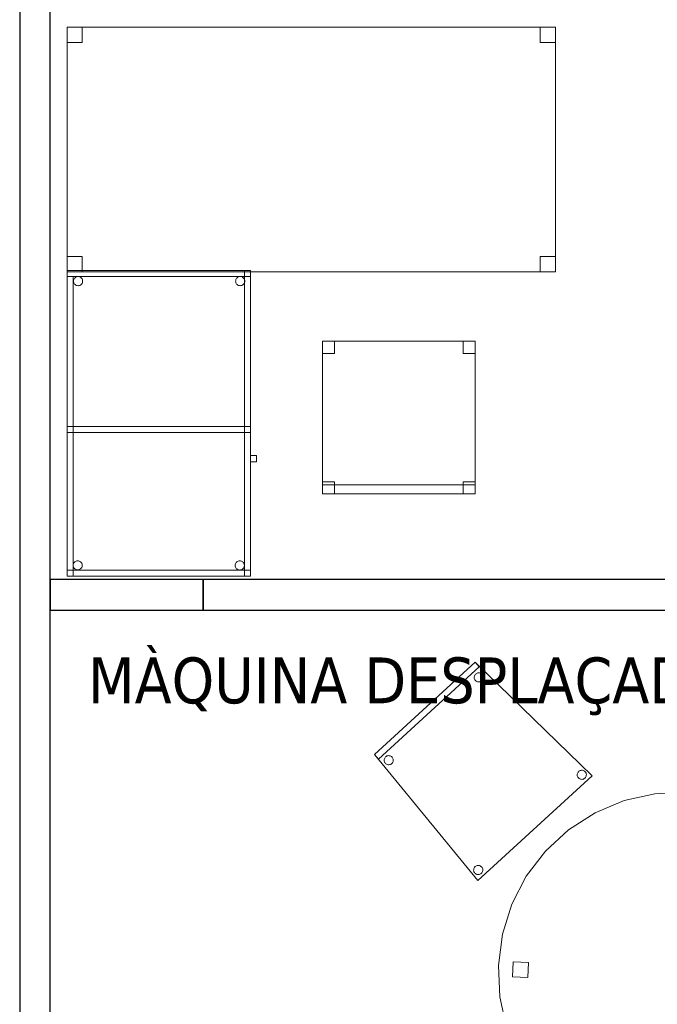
# Model space of a CAD drawing. Header units: metres. Extents: x 397.7 to 427.5, y 12.7 to 28.4.
# Tile 127 of 138: x 421.3 to 423.4, y 17.3 to 20.5. Entities that reach past the tile are written whole.
import ezdxf

# ---------------------------------------------------------------- set-up
doc = ezdxf.new("R2010")
doc.units = ezdxf.units.M
for name, color, linetype, lineweight in [('02_MOBILIARIO', 7, 'Continuous', 18), ('A-DETL-____-MBND', 7, 'Continuous', 18), ('A-WALL-____-MCUT', 7, 'Continuous', 25), ('A-WALL-____-OTLN', 7, 'Continuous', 25), ('G-____-____-TEXT', 7, 'Continuous', 30)]:
    doc.layers.add(name, color=color, linetype=linetype, lineweight=lineweight)
doc.styles.add('Tahoma_4', font='tahoma.ttf', dxfattribs={"height": 0.15})

# ---------------------------------------------------------------- blocks, each defined once
blk = doc.blocks.new('Family - Taula 100X60_P3-156183-06_CLI_AIGUA_P3')
at = {"layer": 'A-DETL-____-MBND', "color": 253, "true_color": 0xaaaaaa}
for p, q in [((0.6, 1), (0, 1)), ((0, 1), (0.6, 1)), ((0, 1), (0, 0)), ((0, 0), (0, 1)), ((0, 1), (0.58, 1)), ((0, 0), (0, 1)), ((0.58, 1), (0, 1)), ((0, 1), (0, 0)), ((0, 0.98), (0, 1)), ((0, 1), (0, 0.98)), ((0, 1), (0.6, 1)), ((0.6, 1), (0, 1)), ((0.6, 1), (0, 1)), ((0, 1), (0.6, 1)), ((0, 1), (0, 0)), ((0, 0), (0, 1)), ((0.58, 1), (0.58, 0)), ((0.58, 0), (0.58, 1)), ((0.6, 0), (0.6, 1)), ((0.6, 1), (0.6, 0)), ((0.6, 1), (0.6, 0.98)), ((0.6, 1), (0.6, 0.98)), ((0.6, 0), (0.6, 1)), ((0.6, 1), (0.6, 0)), ((0.6, 0.98), (0, 0.98)), ((0, 0.98), (0.6, 0.98)), ((0, 0.98), (0.02, 0.98)), ((0.02, 0.98), (0, 0.98)), ((0, 0), (0, 0.98)), ((0, 0.98), (0, 0)), ((0.02, 0.98), (0.02, 0)), ((0.02, 0), (0.02, 0.98)), ((0.0212, 0.965), (0.0215, 0.9676)), ((0.0215, 0.9676), (0.0212, 0.965)), ((0.0215, 0.9676), (0.0221, 0.9701)), ((0.0221, 0.9701), (0.0215, 0.9676)), ((0.0221, 0.9701), (0.0232, 0.9725)), ((0.0232, 0.9725), (0.0221, 0.9701)), ((0.0232, 0.9725), (0.0247, 0.9746)), ((0.0247, 0.9746), (0.0232, 0.9725)), ((0.0247, 0.9746), (0.0266, 0.9764)), ((0.0266, 0.9764), (0.0247, 0.9746)), ((0.0266, 0.9764), (0.0287, 0.9779)), ((0.0287, 0.9779), (0.0266, 0.9764)), ((0.0287, 0.9779), (0.0311, 0.979)), ((0.0311, 0.979), (0.0287, 0.9779)), ((0.0311, 0.979), (0.0336, 0.9797)), ((0.0336, 0.9797), (0.0311, 0.979)), ((0.0336, 0.9797), (0.0362, 0.9799)), ((0.0362, 0.9799), (0.0336, 0.9797)), ((0.0362, 0.9799), (0.0388, 0.9797)), ((0.0388, 0.9797), (0.0362, 0.9799)), ((0.0388, 0.9797), (0.0413, 0.979)), ((0.0413, 0.979), (0.0388, 0.9797)), ((0.0413, 0.979), (0.0436, 0.9779)), ((0.0436, 0.9779), (0.0413, 0.979)), ((0.0436, 0.9779), (0.0458, 0.9764)), ((0.0458, 0.9764), (0.0436, 0.9779)), ((0.0458, 0.9764), (0.0476, 0.9746)), ((0.0476, 0.9746), (0.0458, 0.9764)), ((0.0476, 0.9746), (0.0491, 0.9725)), ((0.0491, 0.9725), (0.0476, 0.9746)), ((0.0491, 0.9725), (0.0502, 0.9701)), ((0.0502, 0.9701), (0.0491, 0.9725)), ((0.0502, 0.9701), (0.0509, 0.9676)), ((0.0509, 0.9676), (0.0502, 0.9701)), ((0.0509, 0.9676), (0.0511, 0.965)), ((0.0511, 0.965), (0.0509, 0.9676)), ((0.5512, 0.965), (0.5515, 0.9676)), ((0.5515, 0.9676), (0.5512, 0.965)), ((0.5515, 0.9676), (0.5521, 0.9701)), ((0.5521, 0.9701), (0.5515, 0.9676)), ((0.5521, 0.9701), (0.5532, 0.9725)), ((0.5532, 0.9725), (0.5521, 0.9701)), ((0.5532, 0.9725), (0.5547, 0.9746)), ((0.5547, 0.9746), (0.5532, 0.9725)), ((0.5547, 0.9746), (0.5566, 0.9764)), ((0.5566, 0.9764), (0.5547, 0.9746)), ((0.5566, 0.9764), (0.5587, 0.9779)), ((0.5587, 0.9779), (0.5566, 0.9764)), ((0.5587, 0.9779), (0.5611, 0.979)), ((0.5611, 0.979), (0.5587, 0.9779)), ((0.5611, 0.979), (0.5636, 0.9797)), ((0.5636, 0.9797), (0.5611, 0.979)), ((0.5636, 0.9797), (0.5662, 0.9799)), ((0.5662, 0.9799), (0.5636, 0.9797)), ((0.5662, 0.9799), (0.5688, 0.9797)), ((0.5688, 0.9797), (0.5662, 0.9799)), ((0.5688, 0.9797), (0.5713, 0.979)), ((0.5713, 0.979), (0.5688, 0.9797)), ((0.5713, 0.979), (0.5736, 0.9779)), ((0.5736, 0.9779), (0.5713, 0.979)), ((0.5736, 0.9779), (0.5758, 0.9764)), ((0.5758, 0.9764), (0.5736, 0.9779)), ((0.5758, 0.9764), (0.5776, 0.9746)), ((0.5776, 0.9746), (0.5758, 0.9764)), ((0.5776, 0.9746), (0.5791, 0.9725)), ((0.5791, 0.9725), (0.5776, 0.9746)), ((0.5791, 0.9725), (0.5802, 0.9701)), ((0.5802, 0.9701), (0.5791, 0.9725)), ((0.5802, 0.9701), (0.5809, 0.9676)), ((0.5809, 0.9676), (0.5802, 0.9701)), ((0.5809, 0.9676), (0.5811, 0.965)), ((0.5811, 0.965), (0.5809, 0.9676)), ((0.0215, 0.9624), (0.0212, 0.965)), ((0.0212, 0.965), (0.0215, 0.9624)), ((0.0221, 0.9599), (0.0215, 0.9624)), ((0.0215, 0.9624), (0.0221, 0.9599)), ((0.0232, 0.9575), (0.0221, 0.9599)), ((0.0221, 0.9599), (0.0232, 0.9575)), ((0.0247, 0.9554), (0.0232, 0.9575)), ((0.0232, 0.9575), (0.0247, 0.9554)), ((0.0266, 0.9536), (0.0247, 0.9554)), ((0.0247, 0.9554), (0.0266, 0.9536)), ((0.0287, 0.9521), (0.0266, 0.9536)), ((0.0266, 0.9536), (0.0287, 0.9521)), ((0.0311, 0.951), (0.0287, 0.9521)), ((0.0287, 0.9521), (0.0311, 0.951)), ((0.0336, 0.9503), (0.0311, 0.951)), ((0.0311, 0.951), (0.0336, 0.9503)), ((0.0362, 0.9501), (0.0336, 0.9503)), ((0.0336, 0.9503), (0.0362, 0.9501)), ((0.0388, 0.9503), (0.0362, 0.9501)), ((0.0362, 0.9501), (0.0388, 0.9503)), ((0.0413, 0.951), (0.0388, 0.9503)), ((0.0388, 0.9503), (0.0413, 0.951)), ((0.0436, 0.9521), (0.0413, 0.951)), ((0.0413, 0.951), (0.0436, 0.9521)), ((0.0458, 0.9536), (0.0436, 0.9521)), ((0.0436, 0.9521), (0.0458, 0.9536)), ((0.0476, 0.9554), (0.0458, 0.9536)), ((0.0458, 0.9536), (0.0476, 0.9554)), ((0.0491, 0.9575), (0.0476, 0.9554)), ((0.0476, 0.9554), (0.0491, 0.9575)), ((0.0502, 0.9599), (0.0491, 0.9575)), ((0.0491, 0.9575), (0.0502, 0.9599)), ((0.0509, 0.9624), (0.0502, 0.9599)), ((0.0502, 0.9599), (0.0509, 0.9624)), ((0.0511, 0.965), (0.0509, 0.9624)), ((0.0509, 0.9624), (0.0511, 0.965)), ((0.5515, 0.9624), (0.5512, 0.965)), ((0.5512, 0.965), (0.5515, 0.9624)), ((0.5521, 0.9599), (0.5515, 0.9624)), ((0.5515, 0.9624), (0.5521, 0.9599)), ((0.5532, 0.9575), (0.5521, 0.9599)), ((0.5521, 0.9599), (0.5532, 0.9575)), ((0.5547, 0.9554), (0.5532, 0.9575)), ((0.5532, 0.9575), (0.5547, 0.9554)), ((0.5566, 0.9536), (0.5547, 0.9554)), ((0.5547, 0.9554), (0.5566, 0.9536)), ((0.5587, 0.9521), (0.5566, 0.9536)), ((0.5566, 0.9536), (0.5587, 0.9521)), ((0.5611, 0.951), (0.5587, 0.9521)), ((0.5587, 0.9521), (0.5611, 0.951)), ((0.5636, 0.9503), (0.5611, 0.951)), ((0.5611, 0.951), (0.5636, 0.9503)), ((0.5662, 0.9501), (0.5636, 0.9503)), ((0.5636, 0.9503), (0.5662, 0.9501)), ((0.5688, 0.9503), (0.5662, 0.9501)), ((0.5662, 0.9501), (0.5688, 0.9503)), ((0.5713, 0.951), (0.5688, 0.9503)), ((0.5688, 0.9503), (0.5713, 0.951)), ((0.5736, 0.9521), (0.5713, 0.951)), ((0.5713, 0.951), (0.5736, 0.9521)), ((0.5758, 0.9536), (0.5736, 0.9521)), ((0.5736, 0.9521), (0.5758, 0.9536)), ((0.5776, 0.9554), (0.5758, 0.9536)), ((0.5758, 0.9536), (0.5776, 0.9554)), ((0.5791, 0.9575), (0.5776, 0.9554)), ((0.5776, 0.9554), (0.5791, 0.9575)), ((0.5802, 0.9599), (0.5791, 0.9575)), ((0.5791, 0.9575), (0.5802, 0.9599)), ((0.5809, 0.9624), (0.5802, 0.9599)), ((0.5802, 0.9599), (0.5809, 0.9624)), ((0.5811, 0.965), (0.5809, 0.9624)), ((0.5809, 0.9624), (0.5811, 0.965)), ((0, 0.47), (0, 0.49)), ((0, 0.49), (0, 0.47)), ((0, 0.49), (0.58, 0.49)), ((0.58, 0.49), (0, 0.49)), ((0, 0.47), (0, 0.49)), ((0, 0.49), (0, 0.47)), ((0, 0.49), (0.6, 0.49)), ((0.6, 0.49), (0, 0.49)), ((0.58, 0.49), (0.6, 0.49)), ((0.6, 0.49), (0.58, 0.49)), ((0.58, 0), (0.58, 0.49)), ((0.58, 0.49), (0.58, 0)), ((0.58, 0.49), (0.58, 0.47)), ((0.58, 0.49), (0.58, 0.47)), ((0.6, 0.49), (0.6, 0)), ((0.6, 0), (0.6, 0.49)), ((0.6, 0.49), (0.6, 0.47)), ((0.6, 0.49), (0.6, 0.47)), ((0.58, 0.47), (0, 0.47)), ((0, 0.47), (0.58, 0.47)), ((0.6, 0.47), (0, 0.47)), ((0, 0.47), (0.6, 0.47)), ((0.6, 0.3744), (0.6, 0.3944)), ((0.6, 0.3944), (0.62, 0.3944)), ((0.62, 0.3944), (0.6, 0.3944)), ((0.6, 0.3944), (0.6, 0.3744)), ((0.62, 0.3944), (0.62, 0.3744)), ((0.62, 0.3744), (0.62, 0.3944)), ((0.62, 0.3744), (0.6, 0.3744)), ((0.6, 0.3744), (0.62, 0.3744)), ((0.02, 0.0353), (0.0203, 0.0379)), ((0.0203, 0.0379), (0.02, 0.0353)), ((0.0203, 0.0327), (0.02, 0.0353)), ((0.02, 0.0353), (0.0203, 0.0327)), ((0.0203, 0.0379), (0.0209, 0.0404)), ((0.0209, 0.0404), (0.0203, 0.0379)), ((0.0209, 0.0302), (0.0203, 0.0327)), ((0.0203, 0.0327), (0.0209, 0.0302)), ((0.0209, 0.0404), (0.022, 0.0428)), ((0.022, 0.0428), (0.0209, 0.0404)), ((0.022, 0.0428), (0.0235, 0.0449)), ((0.0235, 0.0449), (0.022, 0.0428)), ((0.0235, 0.0449), (0.0254, 0.0467)), ((0.0254, 0.0467), (0.0235, 0.0449)), ((0.0254, 0.0467), (0.0275, 0.0482)), ((0.0275, 0.0482), (0.0254, 0.0467)), ((0.0275, 0.0482), (0.0299, 0.0493)), ((0.0299, 0.0493), (0.0275, 0.0482)), ((0.0299, 0.0493), (0.0324, 0.05)), ((0.0324, 0.05), (0.0299, 0.0493)), ((0.0324, 0.05), (0.035, 0.0502)), ((0.035, 0.0502), (0.0324, 0.05)), ((0.035, 0.0502), (0.0376, 0.05)), ((0.0376, 0.05), (0.035, 0.0502)), ((0.0376, 0.05), (0.0401, 0.0493)), ((0.0401, 0.0493), (0.0376, 0.05)), ((0.0401, 0.0493), (0.0424, 0.0482)), ((0.0424, 0.0482), (0.0401, 0.0493)), ((0.0424, 0.0482), (0.0446, 0.0467)), ((0.0446, 0.0467), (0.0424, 0.0482)), ((0.0446, 0.0467), (0.0464, 0.0449)), ((0.0464, 0.0449), (0.0446, 0.0467)), ((0.0464, 0.0449), (0.0479, 0.0428)), ((0.0479, 0.0428), (0.0464, 0.0449)), ((0.0479, 0.0428), (0.049, 0.0404)), ((0.049, 0.0404), (0.0479, 0.0428)), ((0.049, 0.0404), (0.0497, 0.0379)), ((0.0497, 0.0379), (0.049, 0.0404)), ((0.0497, 0.0327), (0.049, 0.0302)), ((0.049, 0.0302), (0.0497, 0.0327)), ((0.0497, 0.0379), (0.0499, 0.0353)), ((0.0499, 0.0353), (0.0497, 0.0379)), ((0.0499, 0.0353), (0.0497, 0.0327)), ((0.0497, 0.0327), (0.0499, 0.0353)), ((0.5501, 0.035), (0.5503, 0.0375)), ((0.5503, 0.0375), (0.5501, 0.035)), ((0.5503, 0.0324), (0.5501, 0.035)), ((0.5501, 0.035), (0.5503, 0.0324)), ((0.5503, 0.0375), (0.551, 0.0401)), ((0.551, 0.0401), (0.5503, 0.0375)), ((0.551, 0.0298), (0.5503, 0.0324)), ((0.5503, 0.0324), (0.551, 0.0298)), ((0.551, 0.0401), (0.5521, 0.0424)), ((0.5521, 0.0424), (0.551, 0.0401)), ((0.5521, 0.0424), (0.5536, 0.0446)), ((0.5536, 0.0446), (0.5521, 0.0424)), ((0.5536, 0.0446), (0.5554, 0.0464)), ((0.5554, 0.0464), (0.5536, 0.0446)), ((0.5554, 0.0464), (0.5575, 0.0479)), ((0.5575, 0.0479), (0.5554, 0.0464)), ((0.5575, 0.0479), (0.5599, 0.049)), ((0.5599, 0.049), (0.5575, 0.0479)), ((0.5599, 0.049), (0.5624, 0.0497)), ((0.5624, 0.0497), (0.5599, 0.049)), ((0.5624, 0.0497), (0.565, 0.0499)), ((0.565, 0.0499), (0.5624, 0.0497)), ((0.565, 0.0499), (0.5676, 0.0497)), ((0.5676, 0.0497), (0.565, 0.0499)), ((0.5676, 0.0497), (0.5701, 0.049)), ((0.5701, 0.049), (0.5676, 0.0497)), ((0.5701, 0.049), (0.5725, 0.0479)), ((0.5725, 0.0479), (0.5701, 0.049)), ((0.5725, 0.0479), (0.5746, 0.0464)), ((0.5746, 0.0464), (0.5725, 0.0479)), ((0.5746, 0.0464), (0.5764, 0.0446)), ((0.5764, 0.0446), (0.5746, 0.0464)), ((0.5764, 0.0446), (0.5779, 0.0424)), ((0.5779, 0.0424), (0.5764, 0.0446)), ((0.5779, 0.0424), (0.579, 0.0401)), ((0.579, 0.0401), (0.5779, 0.0424)), ((0.579, 0.0401), (0.5797, 0.0375)), ((0.5797, 0.0375), (0.579, 0.0401)), ((0.5797, 0.0324), (0.579, 0.0298)), ((0.579, 0.0298), (0.5797, 0.0324)), ((0.5797, 0.0375), (0.5799, 0.035)), ((0.5799, 0.035), (0.5797, 0.0375)), ((0.5799, 0.035), (0.5797, 0.0324)), ((0.5797, 0.0324), (0.5799, 0.035)), ((0, 0), (0, 0.02)), ((0, 0.02), (0, 0)), ((0, 0.02), (0.6, 0.02)), ((0.6, 0.02), (0, 0.02)), ((0, 0), (0.6, 0)), ((0.6, 0), (0, 0)), ((0, 0), (0.6, 0)), ((0.6, 0), (0, 0)), ((0.02, 0), (0, 0)), ((0.6, 0), (0, 0)), ((0, 0), (0.6, 0)), ((0.022, 0.0278), (0.0209, 0.0302)), ((0.0209, 0.0302), (0.022, 0.0278)), ((0.0235, 0.0257), (0.022, 0.0278)), ((0.022, 0.0278), (0.0235, 0.0257)), ((0.0254, 0.0238), (0.0235, 0.0257)), ((0.0235, 0.0257), (0.0254, 0.0238)), ((0.0275, 0.0224), (0.0254, 0.0238)), ((0.0254, 0.0238), (0.0275, 0.0224)), ((0.0299, 0.0213), (0.0275, 0.0224)), ((0.0275, 0.0224), (0.0299, 0.0213)), ((0.0324, 0.0206), (0.0299, 0.0213)), ((0.0299, 0.0213), (0.0324, 0.0206)), ((0.035, 0.0204), (0.0324, 0.0206)), ((0.0324, 0.0206), (0.035, 0.0204)), ((0.0376, 0.0206), (0.035, 0.0204)), ((0.035, 0.0204), (0.0376, 0.0206)), ((0.0401, 0.0213), (0.0376, 0.0206)), ((0.0376, 0.0206), (0.0401, 0.0213)), ((0.0424, 0.0224), (0.0401, 0.0213)), ((0.0401, 0.0213), (0.0424, 0.0224)), ((0.0446, 0.0238), (0.0424, 0.0224)), ((0.0424, 0.0224), (0.0446, 0.0238)), ((0.0464, 0.0257), (0.0446, 0.0238)), ((0.0446, 0.0238), (0.0464, 0.0257)), ((0.0479, 0.0278), (0.0464, 0.0257)), ((0.0464, 0.0257), (0.0479, 0.0278)), ((0.049, 0.0302), (0.0479, 0.0278)), ((0.0479, 0.0278), (0.049, 0.0302)), ((0.5521, 0.0275), (0.551, 0.0298)), ((0.551, 0.0298), (0.5521, 0.0275)), ((0.5536, 0.0254), (0.5521, 0.0275)), ((0.5521, 0.0275), (0.5536, 0.0254)), ((0.5554, 0.0235), (0.5536, 0.0254)), ((0.5536, 0.0254), (0.5554, 0.0235)), ((0.5575, 0.022), (0.5554, 0.0235)), ((0.5554, 0.0235), (0.5575, 0.022)), ((0.5599, 0.0209), (0.5575, 0.022)), ((0.5575, 0.022), (0.5599, 0.0209)), ((0.5624, 0.0202), (0.5599, 0.0209)), ((0.5599, 0.0209), (0.5624, 0.0202)), ((0.565, 0.02), (0.5624, 0.0202)), ((0.5624, 0.0202), (0.565, 0.02)), ((0.5676, 0.0202), (0.565, 0.02)), ((0.565, 0.02), (0.5676, 0.0202)), ((0.5701, 0.0209), (0.5676, 0.0202)), ((0.5676, 0.0202), (0.5701, 0.0209)), ((0.5725, 0.022), (0.5701, 0.0209)), ((0.5701, 0.0209), (0.5725, 0.022)), ((0.5746, 0.0235), (0.5725, 0.022)), ((0.5725, 0.022), (0.5746, 0.0235)), ((0.5764, 0.0254), (0.5746, 0.0235)), ((0.5746, 0.0235), (0.5764, 0.0254)), ((0.5779, 0.0275), (0.5764, 0.0254)), ((0.5764, 0.0254), (0.5779, 0.0275)), ((0.579, 0.0298), (0.5779, 0.0275)), ((0.5779, 0.0275), (0.579, 0.0298)), ((0.6, 0), (0.58, 0)), ((0.6, 0), (0.58, 0)), ((0.6, 0.02), (0.6, 0)), ((0.6, 0.02), (0.6, 0)), ((0.58, 0), (0, 0)), ((0, 0), (0.58, 0)), ((0.02, 0), (0, 0))]:
    blk.add_line(p, q, dxfattribs=at)
blk = doc.blocks.new('Family - Taula D120_P3-156368-06_CLI_AIGUA_P3')
at = {"layer": 'A-DETL-____-MBND', "color": 253, "true_color": 0xaaaaaa}
for p, q in [((0.4117, 1.1542), (0.5122, 1.1767)), ((0.5122, 1.1767), (0.4117, 1.1542)), ((0.5122, 1.1767), (0.6152, 1.1814)), ((0.6152, 1.1814), (0.5122, 1.1767)), ((0.6152, 1.1814), (0.7174, 1.1682)), ((0.7174, 1.1682), (0.6152, 1.1814)), ((0.7174, 1.1682), (0.8157, 1.1374)), ((0.8157, 1.1374), (0.7174, 1.1682)), ((0.3165, 1.1145), (0.4117, 1.1542)), ((0.4117, 1.1542), (0.3165, 1.1145)), ((0.5862, 1.085), (0.5882, 1.1349)), ((0.5882, 1.1349), (0.5862, 1.085)), ((0.5882, 1.1349), (0.6382, 1.1329)), ((0.6382, 1.1329), (0.5882, 1.1349)), ((0.6382, 1.1329), (0.6361, 1.0829)), ((0.6361, 1.0829), (0.6382, 1.1329)), ((0.8157, 1.1374), (0.9072, 1.09)), ((0.9072, 1.09), (0.8157, 1.1374)), ((0.2298, 1.0589), (0.3165, 1.1145)), ((0.3165, 1.1145), (0.2298, 1.0589)), ((0.6361, 1.0829), (0.5862, 1.085)), ((0.5862, 1.085), (0.6361, 1.0829)), ((0.9072, 1.09), (0.9891, 1.0275)), ((0.9891, 1.0275), (0.9072, 1.09)), ((0.1539, 0.9891), (0.2298, 1.0589)), ((0.2298, 1.0589), (0.1539, 0.9891)), ((0.9891, 1.0275), (1.0589, 0.9517)), ((1.0589, 0.9517), (0.9891, 1.0275)), ((0.0914, 0.9072), (0.1539, 0.9891)), ((0.1539, 0.9891), (0.0914, 0.9072)), ((1.0589, 0.9517), (1.1145, 0.8649)), ((1.1145, 0.8649), (1.0589, 0.9517)), ((0.044, 0.8157), (0.0914, 0.9072)), ((0.0914, 0.9072), (0.044, 0.8157)), ((1.1145, 0.8649), (1.1542, 0.7697)), ((1.1542, 0.7697), (1.1145, 0.8649)), ((0.0132, 0.7174), (0.044, 0.8157)), ((0.044, 0.8157), (0.0132, 0.7174)), ((1.1542, 0.7697), (1.1767, 0.6692)), ((1.1767, 0.6692), (1.1542, 0.7697)), ((0, 0.6152), (0.0132, 0.7174)), ((0.0132, 0.7174), (0, 0.6152)), ((1.1767, 0.6692), (1.1814, 0.5662)), ((1.1814, 0.5662), (1.1767, 0.6692)), ((0.0047, 0.5122), (0, 0.6152)), ((0, 0.6152), (0.0047, 0.5122)), ((0.0461, 0.5774), (0.0482, 0.6273)), ((0.0482, 0.6273), (0.0461, 0.5774)), ((0.0482, 0.6273), (0.0982, 0.6252)), ((0.0982, 0.6252), (0.0482, 0.6273)), ((0.0982, 0.6252), (0.0961, 0.5753)), ((0.0961, 0.5753), (0.0982, 0.6252)), ((1.082, 0.5344), (1.0841, 0.5844)), ((1.0841, 0.5844), (1.082, 0.5344)), ((1.0841, 0.5844), (1.134, 0.5823)), ((1.134, 0.5823), (1.0841, 0.5844)), ((1.134, 0.5823), (1.132, 0.5324)), ((1.132, 0.5324), (1.134, 0.5823)), ((0.0961, 0.5753), (0.0461, 0.5774)), ((0.0461, 0.5774), (0.0961, 0.5753)), ((1.1814, 0.5662), (1.1682, 0.464)), ((1.1682, 0.464), (1.1814, 0.5662)), ((1.132, 0.5324), (1.082, 0.5344)), ((1.082, 0.5344), (1.132, 0.5324)), ((0.0273, 0.4117), (0.0047, 0.5122)), ((0.0047, 0.5122), (0.0273, 0.4117)), ((1.1682, 0.464), (1.1374, 0.3657)), ((1.1374, 0.3657), (1.1682, 0.464)), ((0.0669, 0.3165), (0.0273, 0.4117)), ((0.0273, 0.4117), (0.0669, 0.3165)), ((1.1374, 0.3657), (1.09, 0.2742)), ((1.09, 0.2742), (1.1374, 0.3657)), ((0.1225, 0.2298), (0.0669, 0.3165)), ((0.0669, 0.3165), (0.1225, 0.2298)), ((1.09, 0.2742), (1.0275, 0.1923)), ((1.0275, 0.1923), (1.09, 0.2742)), ((0.1923, 0.1539), (0.1225, 0.2298)), ((0.1225, 0.2298), (0.1923, 0.1539)), ((1.0275, 0.1923), (0.9517, 0.1225)), ((0.9517, 0.1225), (1.0275, 0.1923)), ((0.2742, 0.0914), (0.1923, 0.1539)), ((0.1923, 0.1539), (0.2742, 0.0914)), ((0.5227, 0.0498), (0.5247, 0.0997)), ((0.5247, 0.0997), (0.5227, 0.0498)), ((0.5247, 0.0997), (0.5747, 0.0976)), ((0.5747, 0.0976), (0.5247, 0.0997)), ((0.5747, 0.0976), (0.5726, 0.0477)), ((0.5726, 0.0477), (0.5747, 0.0976)), ((0.9517, 0.1225), (0.8649, 0.0669)), ((0.8649, 0.0669), (0.9517, 0.1225)), ((0.3657, 0.044), (0.2742, 0.0914)), ((0.2742, 0.0914), (0.3657, 0.044)), ((0.8649, 0.0669), (0.7697, 0.0273)), ((0.7697, 0.0273), (0.8649, 0.0669)), ((0.464, 0.0132), (0.3657, 0.044)), ((0.3657, 0.044), (0.464, 0.0132)), ((0.5726, 0.0477), (0.5227, 0.0498)), ((0.5227, 0.0498), (0.5726, 0.0477)), ((0.5662, 0), (0.464, 0.0132)), ((0.464, 0.0132), (0.5662, 0)), ((0.6692, 0.0047), (0.5662, 0)), ((0.5662, 0), (0.6692, 0.0047)), ((0.7697, 0.0273), (0.6692, 0.0047)), ((0.6692, 0.0047), (0.7697, 0.0273))]:
    blk.add_line(p, q, dxfattribs=at)
blk = doc.blocks.new('Family - Evans P3-156370-06_CLI_AIGUA_P3')
at = {"layer": 'A-WALL-____-MCUT', "color": 253, "true_color": 0xaaaaaa}
for p, q in [((0.5, 0.1), (0, 0.1)), ((0, 0.1), (0, 0)), ((0.5, 0), (0.5, 0.1)), ((0, 0), (0.5, 0))]:
    blk.add_line(p, q, dxfattribs=at)
at = {"layer": 'A-WALL-____-OTLN', "color": 253, "true_color": 0xaaaaaa}
for p, q in [((0.5, 0.1), (0, 0.1)), ((0, 0.1), (0, 0)), ((0.5, 0), (0.5, 0.1)), ((0, 0), (0.5, 0))]:
    blk.add_line(p, q, dxfattribs=at)
at = {"layer": 'A-WALL-____-OTLN', "color": 253, "lineweight": 18, "true_color": 0xaaaaaa}
blk.add_line((0, 0), (0.5, 0), dxfattribs=at)
blk = doc.blocks.new('Family - Mampara P3-156562-06_CLI_AIGUA_P3')
at = {"layer": 'A-WALL-____-MCUT', "color": 253, "true_color": 0xaaaaaa}
for p, q in [((7.1949, 0.1), (2.3987, 0.1)), ((2.3987, 0), (7.1949, 0))]:
    blk.add_line(p, q, dxfattribs=at)
at = {"layer": 'A-WALL-____-OTLN', "color": 253, "true_color": 0xaaaaaa}
for p, q in [((10.9988, 0.1), (0, 0.1)), ((0, 0), (10.9988, 0))]:
    blk.add_line(p, q, dxfattribs=at)
at = {"layer": 'A-WALL-____-OTLN', "color": 253, "lineweight": 18, "true_color": 0xaaaaaa}
blk.add_line((0, 0), (10.9988, 0), dxfattribs=at)
blk = doc.blocks.new('Family - Evans P3-156709-06_CLI_AIGUA_P3')
at = {"layer": 'A-WALL-____-MCUT', "color": 253, "true_color": 0xaaaaaa}
for p, q in [((0, 0.1), (0, 0)), ((3.0071, 0.1), (0, 0.1)), ((0, 0), (2.9864, 0))]:
    blk.add_line(p, q, dxfattribs=at)
at = {"layer": 'A-WALL-____-OTLN', "color": 253, "true_color": 0xaaaaaa}
for p, q in [((0, 0.1), (0, 0)), ((3.0071, 0.1), (0, 0.1)), ((0, 0), (2.9864, 0))]:
    blk.add_line(p, q, dxfattribs=at)
at = {"layer": 'A-WALL-____-OTLN', "color": 253, "lineweight": 18, "true_color": 0xaaaaaa}
blk.add_line((0, 0), (2.9864, 0), dxfattribs=at)
blk = doc.blocks.new('Family - Taula 160X80_P3-156738-06_CLI_AIGUA_P3')
at = {"layer": 'A-DETL-____-MBND', "color": 253, "true_color": 0xaaaaaa}
for p, q in [((0, 0.7501), (0, 0.8001)), ((0, 0.8001), (0.05, 0.8001)), ((0.05, 0.8001), (0, 0.8001)), ((0, 0.8001), (0, 0.7501)), ((0, 0), (0, 0.8001)), ((0, 0.8001), (1.5969, 0.8001)), ((1.5969, 0.8001), (0, 0.8001)), ((0, 0.8001), (0, 0)), ((0.05, 0.8001), (0.05, 0.7501)), ((0.05, 0.7501), (0.05, 0.8001)), ((1.5469, 0.7501), (1.5469, 0.8001)), ((1.5469, 0.8001), (1.5969, 0.8001)), ((1.5969, 0.8001), (1.5469, 0.8001)), ((1.5469, 0.8001), (1.5469, 0.7501)), ((1.5969, 0.8001), (1.5969, 0)), ((1.5969, 0), (1.5969, 0.8001)), ((1.5969, 0.8001), (1.5969, 0.7501)), ((1.5969, 0.7501), (1.5969, 0.8001)), ((0.05, 0.7501), (0, 0.7501)), ((0, 0.7501), (0.05, 0.7501)), ((1.5969, 0.7501), (1.5469, 0.7501)), ((1.5469, 0.7501), (1.5969, 0.7501)), ((0, 0), (0, 0.05)), ((0, 0.05), (0.05, 0.05)), ((0.05, 0.05), (0, 0.05)), ((0, 0.05), (0, 0)), ((0.05, 0.05), (0.05, 0)), ((0.05, 0), (0.05, 0.05)), ((1.5469, 0), (1.5469, 0.05)), ((1.5469, 0.05), (1.5969, 0.05)), ((1.5969, 0.05), (1.5469, 0.05)), ((1.5469, 0.05), (1.5469, 0)), ((1.5969, 0.05), (1.5969, 0)), ((1.5969, 0), (1.5969, 0.05)), ((0.05, 0), (0, 0)), ((0, 0), (0.05, 0)), ((1.5969, 0), (0, 0)), ((0, 0), (1.5969, 0)), ((1.5969, 0), (1.5469, 0)), ((1.5469, 0), (1.5969, 0))]:
    blk.add_line(p, q, dxfattribs=at)
blk = doc.blocks.new('Family - Cadira confident_P3-156787-06_CLI_AIGUA_P3')
at = {"layer": 'A-DETL-____-MBND', "color": 253, "true_color": 0xaaaaaa}
for p, q in [((0, 0.4124), (0.3287, 0.7146)), ((0.3287, 0.7146), (0, 0.4124)), ((0, 0.4124), (0.3287, 0.7146)), ((0.3287, 0.7146), (0, 0.4124)), ((0.3287, 0.7146), (0.3422, 0.6999)), ((0.3422, 0.6999), (0.3287, 0.7146)), ((0.3287, 0.7146), (0.7113, 0.3428)), ((0.7113, 0.3428), (0.3287, 0.7146)), ((0.3422, 0.6999), (0.0135, 0.3977)), ((0.0135, 0.3977), (0.3422, 0.6999)), ((0.331, 0.6757), (0.333, 0.6773)), ((0.333, 0.6773), (0.331, 0.6757)), ((0.333, 0.6773), (0.3353, 0.6785)), ((0.3353, 0.6785), (0.333, 0.6773)), ((0.3353, 0.6785), (0.3378, 0.6793)), ((0.3378, 0.6793), (0.3353, 0.6785)), ((0.3378, 0.6793), (0.3404, 0.6796)), ((0.3404, 0.6796), (0.3378, 0.6793)), ((0.3404, 0.6796), (0.343, 0.6795)), ((0.343, 0.6795), (0.3404, 0.6796)), ((0.343, 0.6795), (0.3455, 0.679)), ((0.3455, 0.679), (0.343, 0.6795)), ((0.3455, 0.679), (0.348, 0.678)), ((0.348, 0.678), (0.3455, 0.679)), ((0.348, 0.678), (0.3502, 0.6766)), ((0.3502, 0.6766), (0.348, 0.678)), ((0.3502, 0.6766), (0.3521, 0.6748)), ((0.3521, 0.6748), (0.3502, 0.6766)), ((0.3262, 0.664), (0.3263, 0.6666)), ((0.3263, 0.6666), (0.3262, 0.664)), ((0.3265, 0.6614), (0.3262, 0.664)), ((0.3262, 0.664), (0.3265, 0.6614)), ((0.3263, 0.6666), (0.3268, 0.6692)), ((0.3268, 0.6692), (0.3263, 0.6666)), ((0.3273, 0.659), (0.3265, 0.6614)), ((0.3265, 0.6614), (0.3273, 0.659)), ((0.3268, 0.6692), (0.3278, 0.6716)), ((0.3278, 0.6716), (0.3268, 0.6692)), ((0.3285, 0.6567), (0.3273, 0.659)), ((0.3273, 0.659), (0.3285, 0.6567)), ((0.3278, 0.6716), (0.3292, 0.6738)), ((0.3292, 0.6738), (0.3278, 0.6716)), ((0.3301, 0.6546), (0.3285, 0.6567)), ((0.3285, 0.6567), (0.3301, 0.6546)), ((0.3292, 0.6738), (0.331, 0.6757)), ((0.331, 0.6757), (0.3292, 0.6738)), ((0.332, 0.6528), (0.3301, 0.6546)), ((0.3301, 0.6546), (0.332, 0.6528)), ((0.3342, 0.6514), (0.332, 0.6528)), ((0.332, 0.6528), (0.3342, 0.6514)), ((0.3366, 0.6504), (0.3342, 0.6514)), ((0.3342, 0.6514), (0.3366, 0.6504)), ((0.3392, 0.6499), (0.3366, 0.6504)), ((0.3366, 0.6504), (0.3392, 0.6499)), ((0.3418, 0.6498), (0.3392, 0.6499)), ((0.3392, 0.6499), (0.3418, 0.6498)), ((0.3444, 0.6501), (0.3418, 0.6498)), ((0.3418, 0.6498), (0.3444, 0.6501)), ((0.3468, 0.6509), (0.3444, 0.6501)), ((0.3444, 0.6501), (0.3468, 0.6509)), ((0.3491, 0.6521), (0.3468, 0.6509)), ((0.3468, 0.6509), (0.3491, 0.6521)), ((0.3512, 0.6537), (0.3491, 0.6521)), ((0.3491, 0.6521), (0.3512, 0.6537)), ((0.353, 0.6556), (0.3512, 0.6537)), ((0.3512, 0.6537), (0.353, 0.6556)), ((0.3521, 0.6748), (0.3537, 0.6728)), ((0.3537, 0.6728), (0.3521, 0.6748)), ((0.3544, 0.6578), (0.353, 0.6556)), ((0.353, 0.6556), (0.3544, 0.6578)), ((0.3537, 0.6728), (0.3549, 0.6705)), ((0.3549, 0.6705), (0.3537, 0.6728)), ((0.3553, 0.6602), (0.3544, 0.6578)), ((0.3544, 0.6578), (0.3553, 0.6602)), ((0.3549, 0.6705), (0.3557, 0.668)), ((0.3557, 0.668), (0.3549, 0.6705)), ((0.3559, 0.6628), (0.3553, 0.6602)), ((0.3553, 0.6602), (0.3559, 0.6628)), ((0.3557, 0.668), (0.356, 0.6654)), ((0.356, 0.6654), (0.3557, 0.668)), ((0.356, 0.6654), (0.3559, 0.6628)), ((0.3559, 0.6628), (0.356, 0.6654)), ((0.0135, 0.3977), (0, 0.4124)), ((0, 0.4124), (0.0135, 0.3977)), ((0.3384, 0), (0, 0.4124)), ((0, 0.4124), (0.3384, 0)), ((0.0317, 0.3933), (0.0318, 0.3959)), ((0.0318, 0.3959), (0.0317, 0.3933)), ((0.032, 0.3907), (0.0317, 0.3933)), ((0.0317, 0.3933), (0.032, 0.3907)), ((0.0318, 0.3959), (0.0324, 0.3984)), ((0.0324, 0.3984), (0.0318, 0.3959)), ((0.0328, 0.3882), (0.032, 0.3907)), ((0.032, 0.3907), (0.0328, 0.3882)), ((0.0324, 0.3984), (0.0334, 0.4009)), ((0.0334, 0.4009), (0.0324, 0.3984)), ((0.034, 0.3859), (0.0328, 0.3882)), ((0.0328, 0.3882), (0.034, 0.3859)), ((0.0334, 0.4009), (0.0347, 0.4031)), ((0.0347, 0.4031), (0.0334, 0.4009)), ((0.0347, 0.4031), (0.0365, 0.405)), ((0.0365, 0.405), (0.0347, 0.4031)), ((0.0365, 0.405), (0.0386, 0.4066)), ((0.0386, 0.4066), (0.0365, 0.405)), ((0.0386, 0.4066), (0.0409, 0.4078)), ((0.0409, 0.4078), (0.0386, 0.4066)), ((0.0409, 0.4078), (0.0434, 0.4086)), ((0.0434, 0.4086), (0.0409, 0.4078)), ((0.0434, 0.4086), (0.0459, 0.4089)), ((0.0459, 0.4089), (0.0434, 0.4086)), ((0.0459, 0.4089), (0.0485, 0.4088)), ((0.0485, 0.4088), (0.0459, 0.4089)), ((0.0485, 0.4088), (0.0511, 0.4082)), ((0.0511, 0.4082), (0.0485, 0.4088)), ((0.0511, 0.4082), (0.0535, 0.4073)), ((0.0535, 0.4073), (0.0511, 0.4082)), ((0.0535, 0.4073), (0.0557, 0.4059)), ((0.0557, 0.4059), (0.0535, 0.4073)), ((0.0557, 0.4059), (0.0576, 0.4041)), ((0.0576, 0.4041), (0.0557, 0.4059)), ((0.0576, 0.4041), (0.0592, 0.402)), ((0.0592, 0.402), (0.0576, 0.4041)), ((0.0599, 0.3871), (0.0585, 0.3849)), ((0.0585, 0.3849), (0.0599, 0.3871)), ((0.0592, 0.402), (0.0604, 0.3997)), ((0.0604, 0.3997), (0.0592, 0.402)), ((0.0609, 0.3895), (0.0599, 0.3871)), ((0.0599, 0.3871), (0.0609, 0.3895)), ((0.0604, 0.3997), (0.0612, 0.3973)), ((0.0612, 0.3973), (0.0604, 0.3997)), ((0.0614, 0.3921), (0.0609, 0.3895)), ((0.0609, 0.3895), (0.0614, 0.3921)), ((0.0612, 0.3973), (0.0615, 0.3947)), ((0.0615, 0.3947), (0.0612, 0.3973)), ((0.0615, 0.3947), (0.0614, 0.3921)), ((0.0614, 0.3921), (0.0615, 0.3947)), ((0.0356, 0.3839), (0.034, 0.3859)), ((0.034, 0.3859), (0.0356, 0.3839)), ((0.0376, 0.3821), (0.0356, 0.3839)), ((0.0356, 0.3839), (0.0376, 0.3821)), ((0.0398, 0.3807), (0.0376, 0.3821)), ((0.0376, 0.3821), (0.0398, 0.3807)), ((0.0422, 0.3797), (0.0398, 0.3807)), ((0.0398, 0.3807), (0.0422, 0.3797)), ((0.0447, 0.3792), (0.0422, 0.3797)), ((0.0422, 0.3797), (0.0447, 0.3792)), ((0.0473, 0.3791), (0.0447, 0.3792)), ((0.0447, 0.3792), (0.0473, 0.3791)), ((0.0499, 0.3794), (0.0473, 0.3791)), ((0.0473, 0.3791), (0.0499, 0.3794)), ((0.0524, 0.3802), (0.0499, 0.3794)), ((0.0499, 0.3794), (0.0524, 0.3802)), ((0.0547, 0.3814), (0.0524, 0.3802)), ((0.0524, 0.3802), (0.0547, 0.3814)), ((0.0567, 0.383), (0.0547, 0.3814)), ((0.0547, 0.3814), (0.0567, 0.383)), ((0.0585, 0.3849), (0.0567, 0.383)), ((0.0567, 0.383), (0.0585, 0.3849)), ((0.6646, 0.3531), (0.666, 0.3553)), ((0.666, 0.3553), (0.6646, 0.3531)), ((0.666, 0.3553), (0.6678, 0.3572)), ((0.6678, 0.3572), (0.666, 0.3553)), ((0.6678, 0.3572), (0.6698, 0.3588)), ((0.6698, 0.3588), (0.6678, 0.3572)), ((0.6698, 0.3588), (0.6721, 0.36)), ((0.6721, 0.36), (0.6698, 0.3588)), ((0.6721, 0.36), (0.6746, 0.3608)), ((0.6746, 0.3608), (0.6721, 0.36)), ((0.6746, 0.3608), (0.6772, 0.3611)), ((0.6772, 0.3611), (0.6746, 0.3608)), ((0.6772, 0.3611), (0.6798, 0.361)), ((0.6798, 0.361), (0.6772, 0.3611)), ((0.6798, 0.361), (0.6823, 0.3605)), ((0.6823, 0.3605), (0.6798, 0.361)), ((0.6823, 0.3605), (0.6847, 0.3595)), ((0.6847, 0.3595), (0.6823, 0.3605)), ((0.6847, 0.3595), (0.6869, 0.3581)), ((0.6869, 0.3581), (0.6847, 0.3595)), ((0.6869, 0.3581), (0.6889, 0.3563)), ((0.6889, 0.3563), (0.6869, 0.3581)), ((0.6889, 0.3563), (0.6904, 0.3543)), ((0.6904, 0.3543), (0.6889, 0.3563)), ((0.7113, 0.3428), (0.3384, 0)), ((0.3384, 0), (0.7113, 0.3428)), ((0.6629, 0.3455), (0.6631, 0.3481)), ((0.6631, 0.3481), (0.6629, 0.3455)), ((0.6633, 0.3429), (0.6629, 0.3455)), ((0.6629, 0.3455), (0.6633, 0.3429)), ((0.6631, 0.3481), (0.6636, 0.3507)), ((0.6636, 0.3507), (0.6631, 0.3481)), ((0.6641, 0.3405), (0.6633, 0.3429)), ((0.6633, 0.3429), (0.6641, 0.3405)), ((0.6636, 0.3507), (0.6646, 0.3531)), ((0.6646, 0.3531), (0.6636, 0.3507)), ((0.6653, 0.3381), (0.6641, 0.3405)), ((0.6641, 0.3405), (0.6653, 0.3381)), ((0.6669, 0.3361), (0.6653, 0.3381)), ((0.6653, 0.3381), (0.6669, 0.3361)), ((0.6688, 0.3343), (0.6669, 0.3361)), ((0.6669, 0.3361), (0.6688, 0.3343)), ((0.671, 0.3329), (0.6688, 0.3343)), ((0.6688, 0.3343), (0.671, 0.3329)), ((0.6734, 0.3319), (0.671, 0.3329)), ((0.671, 0.3329), (0.6734, 0.3319)), ((0.676, 0.3314), (0.6734, 0.3319)), ((0.6734, 0.3319), (0.676, 0.3314)), ((0.6786, 0.3313), (0.676, 0.3314)), ((0.676, 0.3314), (0.6786, 0.3313)), ((0.6811, 0.3316), (0.6786, 0.3313)), ((0.6786, 0.3313), (0.6811, 0.3316)), ((0.6836, 0.3324), (0.6811, 0.3316)), ((0.6811, 0.3316), (0.6836, 0.3324)), ((0.6859, 0.3336), (0.6836, 0.3324)), ((0.6836, 0.3324), (0.6859, 0.3336)), ((0.688, 0.3352), (0.6859, 0.3336)), ((0.6859, 0.3336), (0.688, 0.3352)), ((0.6897, 0.3371), (0.688, 0.3352)), ((0.688, 0.3352), (0.6897, 0.3371)), ((0.6911, 0.3393), (0.6897, 0.3371)), ((0.6897, 0.3371), (0.6911, 0.3393)), ((0.6904, 0.3543), (0.6917, 0.3519)), ((0.6917, 0.3519), (0.6904, 0.3543)), ((0.6921, 0.3417), (0.6911, 0.3393)), ((0.6911, 0.3393), (0.6921, 0.3417)), ((0.6917, 0.3519), (0.6924, 0.3495)), ((0.6924, 0.3495), (0.6917, 0.3519)), ((0.6927, 0.3443), (0.6921, 0.3417)), ((0.6921, 0.3417), (0.6927, 0.3443)), ((0.6924, 0.3495), (0.6928, 0.3469)), ((0.6928, 0.3469), (0.6924, 0.3495)), ((0.6928, 0.3469), (0.6927, 0.3443)), ((0.6927, 0.3443), (0.6928, 0.3469)), ((0.3243, 0.0342), (0.3244, 0.0368)), ((0.3244, 0.0368), (0.3243, 0.0342)), ((0.3247, 0.0316), (0.3243, 0.0342)), ((0.3243, 0.0342), (0.3247, 0.0316)), ((0.3244, 0.0368), (0.325, 0.0393)), ((0.325, 0.0393), (0.3244, 0.0368)), ((0.325, 0.0393), (0.326, 0.0417)), ((0.326, 0.0417), (0.325, 0.0393)), ((0.326, 0.0417), (0.3274, 0.0439)), ((0.3274, 0.0439), (0.326, 0.0417)), ((0.3274, 0.0439), (0.3291, 0.0459)), ((0.3291, 0.0459), (0.3274, 0.0439)), ((0.3291, 0.0459), (0.3312, 0.0475)), ((0.3312, 0.0475), (0.3291, 0.0459)), ((0.3312, 0.0475), (0.3335, 0.0487)), ((0.3335, 0.0487), (0.3312, 0.0475)), ((0.3335, 0.0487), (0.336, 0.0494)), ((0.336, 0.0494), (0.3335, 0.0487)), ((0.336, 0.0494), (0.3385, 0.0498)), ((0.3385, 0.0498), (0.336, 0.0494)), ((0.3385, 0.0498), (0.3411, 0.0497)), ((0.3411, 0.0497), (0.3385, 0.0498)), ((0.3411, 0.0497), (0.3437, 0.0491)), ((0.3437, 0.0491), (0.3411, 0.0497)), ((0.3437, 0.0491), (0.3461, 0.0481)), ((0.3461, 0.0481), (0.3437, 0.0491)), ((0.3461, 0.0481), (0.3483, 0.0467)), ((0.3483, 0.0467), (0.3461, 0.0481)), ((0.3483, 0.0467), (0.3502, 0.045)), ((0.3502, 0.045), (0.3483, 0.0467)), ((0.3502, 0.045), (0.3518, 0.0429)), ((0.3518, 0.0429), (0.3502, 0.045)), ((0.3518, 0.0429), (0.353, 0.0406)), ((0.353, 0.0406), (0.3518, 0.0429)), ((0.353, 0.0406), (0.3538, 0.0381)), ((0.3538, 0.0381), (0.353, 0.0406)), ((0.354, 0.033), (0.3535, 0.0304)), ((0.3535, 0.0304), (0.354, 0.033)), ((0.3538, 0.0381), (0.3542, 0.0356)), ((0.3542, 0.0356), (0.3538, 0.0381)), ((0.3542, 0.0356), (0.354, 0.033)), ((0.354, 0.033), (0.3542, 0.0356)), ((0.3254, 0.0291), (0.3247, 0.0316)), ((0.3247, 0.0316), (0.3254, 0.0291)), ((0.3267, 0.0268), (0.3254, 0.0291)), ((0.3254, 0.0291), (0.3267, 0.0268)), ((0.3282, 0.0248), (0.3267, 0.0268)), ((0.3267, 0.0268), (0.3282, 0.0248)), ((0.3302, 0.023), (0.3282, 0.0248)), ((0.3282, 0.0248), (0.3302, 0.023)), ((0.3324, 0.0216), (0.3302, 0.023)), ((0.3302, 0.023), (0.3324, 0.0216)), ((0.3348, 0.0206), (0.3324, 0.0216)), ((0.3324, 0.0216), (0.3348, 0.0206)), ((0.3373, 0.0201), (0.3348, 0.0206)), ((0.3348, 0.0206), (0.3373, 0.0201)), ((0.3399, 0.0199), (0.3373, 0.0201)), ((0.3373, 0.0201), (0.3399, 0.0199)), ((0.3425, 0.0203), (0.3399, 0.0199)), ((0.3399, 0.0199), (0.3425, 0.0203)), ((0.345, 0.0211), (0.3425, 0.0203)), ((0.3425, 0.0203), (0.345, 0.0211)), ((0.3473, 0.0223), (0.345, 0.0211)), ((0.345, 0.0211), (0.3473, 0.0223)), ((0.3493, 0.0239), (0.3473, 0.0223)), ((0.3473, 0.0223), (0.3493, 0.0239)), ((0.3511, 0.0258), (0.3493, 0.0239)), ((0.3493, 0.0239), (0.3511, 0.0258)), ((0.3525, 0.028), (0.3511, 0.0258)), ((0.3511, 0.0258), (0.3525, 0.028)), ((0.3535, 0.0304), (0.3525, 0.028)), ((0.3525, 0.028), (0.3535, 0.0304))]:
    blk.add_line(p, q, dxfattribs=at)
blk = doc.blocks.new('Family - Cadira d_Oficina_P3-156823-06_CLI_AIGUA_P3')
at = {"layer": 'A-DETL-____-MBND', "color": 253, "true_color": 0xaaaaaa}
for p, q in [((0, 0.46), (0, 0.5)), ((0, 0.5), (0.04, 0.5)), ((0.04, 0.5), (0, 0.5)), ((0, 0.5), (0, 0.46)), ((0, 0.5), (0.5, 0.5)), ((0, 0), (0, 0.5)), ((0.5, 0.5), (0, 0.5)), ((0, 0.5), (0, 0)), ((0.04, 0.5), (0.04, 0.46)), ((0.04, 0.46), (0.04, 0.5)), ((0.46, 0.46), (0.46, 0.5)), ((0.46, 0.5), (0.5, 0.5)), ((0.5, 0.5), (0.46, 0.5)), ((0.46, 0.5), (0.46, 0.46)), ((0.5, 0.5), (0.5, 0.46)), ((0.5, 0.46), (0.5, 0.5)), ((0.5, 0.5), (0.5, 0)), ((0.5, 0), (0.5, 0.5)), ((0.04, 0.46), (0, 0.46)), ((0, 0.46), (0.04, 0.46)), ((0.5, 0.46), (0.46, 0.46)), ((0.46, 0.46), (0.5, 0.46)), ((0, 0), (0, 0.04)), ((0, 0.04), (0.04, 0.04)), ((0.04, 0.04), (0, 0.04)), ((0, 0.04), (0, 0)), ((0.04, 0.04), (0.04, 0)), ((0.04, 0), (0.04, 0.04)), ((0.46, 0), (0.46, 0.04)), ((0.46, 0.04), (0.5, 0.04)), ((0.5, 0.04), (0.46, 0.04)), ((0.46, 0.04), (0.46, 0)), ((0.5, 0.04), (0.5, 0)), ((0.5, 0), (0.5, 0.04)), ((0, 0), (0, 0.03)), ((0, 0.03), (0.5, 0.03)), ((0.5, 0.03), (0, 0.03)), ((0, 0.03), (0, 0)), ((0.5, 0), (0, 0)), ((0, 0), (0.5, 0)), ((0.04, 0), (0, 0)), ((0, 0), (0.04, 0)), ((0, 0), (0.5, 0)), ((0.46, 0), (0.5, 0)), ((0.5, 0.03), (0.5, 0)), ((0.5, 0), (0.5, 0.03)), ((0.5, 0), (0, 0)), ((0.5, 0), (0.46, 0))]:
    blk.add_line(p, q, dxfattribs=at)
blk = doc.blocks.new('LONDR55-XX_ZZ-ARQ-CAA-M3D-Londres55_ifc-1-06_CLI_AIGUA_P3')
at = {"layer": '02_MOBILIARIO', "color": 253, "lineweight": 18, "true_color": 0xaaaaaa}
for name, p in [('Family - Taula 160X80_P3-156738-06_CLI_AIGUA_P3', (421.4206, 19.7128)), ('Family - Taula 100X60_P3-156183-06_CLI_AIGUA_P3', (421.4206, 18.7169)), ('Family - Cadira d_Oficina_P3-156823-06_CLI_AIGUA_P3', (422.2555, 18.9858)), ('Family - Cadira confident_P3-156787-06_CLI_AIGUA_P3', (422.426, 17.7209)), ('Family - Taula D120_P3-156368-06_CLI_AIGUA_P3', (422.831, 16.8284))]:
    blk.add_blockref(name, p, dxfattribs=at)
at = {"layer": 'A-WALL-____-OTLN', "color": 253, "lineweight": 18, "true_color": 0xaaaaaa, "rotation": 270}
blk.add_blockref('Family - Mampara P3-156562-06_CLI_AIGUA_P3', (421.2659, 24.1095), dxfattribs=at)
at = {"layer": 'A-WALL-____-OTLN', "color": 253, "lineweight": 18, "true_color": 0xaaaaaa}
for name, p in [('Family - Evans P3-156370-06_CLI_AIGUA_P3', (421.3659, 18.6056)), ('Family - Evans P3-156709-06_CLI_AIGUA_P3', (421.8659, 18.6056))]:
    blk.add_blockref(name, p, dxfattribs=at)

msp = doc.modelspace()

# ---------------------------------------------------------------- block references
at = {"lineweight": 5}
msp.add_blockref('LONDR55-XX_ZZ-ARQ-CAA-M3D-Londres55_ifc-1-06_CLI_AIGUA_P3', (0, 0), dxfattribs=at)

# ---------------------------------------------------------------- texts
at = {"layer": 'G-____-____-TEXT', "insert": (421.489, 18.451), "char_height": 0.15, "width": 2.601476, "attachment_point": 1, "style": 'Tahoma_4'}
msp.add_mtext('MÀQUINA DESPLAÇADA', dxfattribs=at)

doc.saveas('drawing.dxf')
